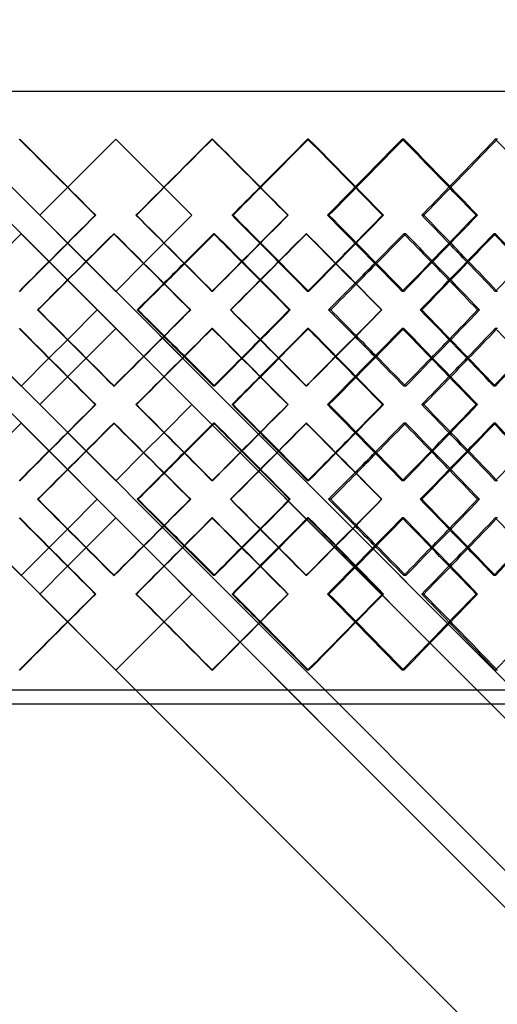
# Model space of a CAD drawing. Header units: millimetres. Extents: x -675 to 675, y -514 to 567.
# Tile 9 of 15: x -34 to 137, y -161 to 192. Entities that reach past the tile are written whole.
import ezdxf

# ---------------------------------------------------------------- set-up
doc = ezdxf.new("R2010")
doc.units = ezdxf.units.MM
doc.layers.add('HIDDEN', color=7, linetype='Continuous')
doc.layers.add('THICK', color=7, linetype='Continuous')

msp = doc.modelspace()

# ---------------------------------------------------------------- linework, layer by layer
at = {"layer": 'HIDDEN'}
for p, q in [((-472.5, 553.5), (17.35, 63.65)), ((-472.5, 485.63), (17.35, -4.22)), ((-472.5, 166), (472.5, 166)), ((-17.35, 131.52), (0, 148.86)), ((0, 148.86), (17.35, 131.52)), ((0, 148.86), (0, 148.86)), ((34.67, 148.86), (34.49, 148.86)), ((69.16, 148.86), (68.8, 148.86)), ((103.28, 148.86), (102.74, 148.86)), ((136.85, 148.86), (136.13, 148.86)), ((-27.3, 121.57), (-27.3, 121.57)), ((-7.39, 121.57), (-7.21, 121.57)), ((7.39, 121.57), (7.21, 121.57)), ((27.3, 121.57), (27.3, 121.57)), ((76.46, 121.57), (75.92, 121.57)), ((96.05, 121.57), (95.69, 121.57)), ((-33.93, 114.93), (-33.93, 114.93)), ((-0.74, 114.93), (-0.56, 114.93)), ((35.41, 114.93), (35.05, 114.93)), ((68.43, 114.93), (68.24, 114.93)), ((104, 114.93), (103.28, 114.93)), ((136.14, 114.93), (135.59, 114.93)), ((-17.35, 111.62), (472.5, -378.23)), ((17.35, 111.62), (9.98, 104.25)), ((-23.98, 104.98), (472.5, -391.5)), ((0, 94.27), (0, 94.27)), ((34.67, 94.27), (34.49, 94.27)), ((69.16, 94.27), (68.8, 94.27)), ((103.28, 94.27), (102.74, 94.27)), ((136.85, 94.27), (136.13, 94.27)), ((-6.64, 87.63), (-6.64, 87.63)), ((26.68, 87.63), (26.87, 87.63)), ((41.29, 87.63), (41.1, 87.63)), ((62.59, 87.63), (62.23, 87.63)), ((109.75, 87.63), (109.2, 87.63)), ((130.48, 87.63), (129.76, 87.63)), ((-51.95, 78.35), (472.5, -446.1)), ((0, 81), (0, 81)), ((34.67, 81), (34.49, 81)), ((69.16, 81), (68.8, 81)), ((103.28, 81), (102.74, 81)), ((136.85, 81), (136.13, 81)), ((-17.26, 77.01), (-23.98, 70.29)), ((-17.35, 63.65), (-10.62, 70.38)), ((-33.93, 60.34), (-33.93, 60.34)), ((-0.74, 60.34), (-0.56, 60.34)), ((35.41, 60.34), (35.05, 60.34)), ((68.43, 60.34), (68.24, 60.34)), ((104, 60.34), (103.28, 60.34)), ((136.14, 60.34), (135.59, 60.34)), ((-27.3, 53.7), (-27.3, 53.7)), ((-7.39, 53.7), (-7.21, 53.7)), ((7.39, 53.7), (7.21, 53.7)), ((27.3, 53.7), (27.3, 53.7)), ((76.46, 53.7), (75.92, 53.7)), ((96.05, 53.7), (95.69, 53.7)), ((-33.93, 47.06), (-33.93, 47.06)), ((-0.74, 47.06), (-0.56, 47.06)), ((35.41, 47.06), (35.05, 47.06)), ((68.43, 47.06), (68.24, 47.06)), ((104, 47.06), (103.28, 47.06)), ((136.14, 47.06), (135.59, 47.06)), ((-10.62, 37.02), (-17.35, 43.75)), ((17.35, 43.75), (9.98, 36.38)), ((-23.98, 37.11), (-17.26, 30.39)), ((0, 26.4), (0, 26.4)), ((34.67, 26.4), (34.49, 26.4)), ((69.16, 26.4), (68.8, 26.4)), ((103.28, 26.4), (102.74, 26.4)), ((136.85, 26.4), (136.13, 26.4)), ((-6.64, 19.77), (-6.64, 19.77)), ((26.68, 19.77), (26.87, 19.77)), ((41.29, 19.77), (41.1, 19.77)), ((62.59, 19.77), (62.23, 19.77)), ((109.75, 19.77), (109.2, 19.77)), ((130.48, 19.77), (129.76, 19.77)), ((0, 13.13), (0, 13.13)), ((34.67, 13.13), (34.49, 13.13)), ((69.16, 13.13), (68.8, 13.13)), ((103.28, 13.13), (102.74, 13.13)), ((136.85, 13.13), (136.13, 13.13)), ((-51.95, 10.49), (472.5, -513.96)), ((-17.26, 9.15), (-23.98, 2.42)), ((-17.35, -4.22), (-10.62, 2.51)), ((-33.93, -7.53), (-33.93, -7.53)), ((-0.74, -7.53), (-0.56, -7.53)), ((35.41, -7.53), (35.05, -7.53)), ((68.43, -7.53), (68.24, -7.53)), ((104, -7.53), (103.28, -7.53)), ((136.14, -7.53), (135.59, -7.53)), ((-27.3, -14.17), (-27.3, -14.17)), ((-7.39, -14.17), (-7.21, -14.17)), ((7.39, -14.17), (7.21, -14.17)), ((27.3, -14.17), (27.3, -14.17)), ((76.46, -14.17), (75.92, -14.17)), ((96.05, -14.17), (95.69, -14.17)), ((0, -41.46), (-17.35, -24.12)), ((17.35, -24.12), (0, -41.46)), ((0, -41.46), (0, -41.46)), ((34.67, -41.46), (34.49, -41.46)), ((69.16, -41.46), (68.8, -41.46)), ((103.28, -41.46), (102.74, -41.46)), ((136.85, -41.46), (136.13, -41.46)), ((472.5, -48.6), (-472.5, -48.6))]:
    msp.add_line(p, q, dxfattribs=at)
for centre, major_axis, ratio, start_param, end_param in [((0, 148.86), (-472.18, 472.18), 0.036546, 1.534266, 1.592072), ((0, 148.86), (-472.18, -472.18), 0.036546, 1.54952, 1.607326), ((0, 148.86), (-471.24, -471.24), 0.073191, 1.607326, 1.643857), ((0, 148.86), (-473.73, -473.73), 0.073191, 1.607133, 1.643857), ((0, 148.86), (-471.24, 471.24), 0.073191, -1.680972, -1.643857), ((0, 148.86), (-473.73, 473.73), 0.073191, -1.701358, -1.643857), ((0, 148.86), (-469.67, -469.67), 0.110031, 1.622581, 1.680387), ((0, 148.86), (-467.46, -467.46), 0.147169, 1.680387, 1.716917), ((0, 148.86), (-469.94, -469.94), 0.147169, 1.679795, 1.716917), ((0, 148.86), (-467.46, 467.46), 0.147169, -1.754446, -1.716917), ((0, 94.27), (-472.18, -472.18), 0.036546, -1.592072, -1.534266), ((0, 94.27), (-472.18, 472.18), 0.036546, -1.607326, -1.54952), ((0, 94.27), (-473.73, -473.73), 0.073191, 1.643857, 1.701358), ((0, 94.27), (-469.67, 469.67), 0.110031, -1.680387, -1.622581), ((0, 148.86), (-472.18, 472.18), 0.036546, 1.606145, 1.664222), ((0, 81), (-473.73, 473.73), 0.073191, -1.629887, -1.572357), ((0, 81), (-472.18, -472.18), 0.036546, 1.62137, 1.679205), ((0, 81), (-469.94, 469.94), 0.147169, -1.702948, -1.645417), ((0, 81), (-469.67, -469.67), 0.110031, 1.69443, 1.752265), ((0, 94.27), (-471.24, 471.24), 0.073191, -1.621574, -1.607326), ((0, 94.27), (-473.73, 473.73), 0.073191, -1.621305, -1.607133), ((0, 94.27), (-471.24, -471.24), 0.073191, 1.665171, 1.680972), ((0, 94.27), (-467.46, 467.46), 0.147169, -1.695036, -1.680387), ((0, 94.27), (-469.94, 469.94), 0.147169, -1.694365, -1.679795), ((0, 148.86), (-471.24, -471.24), 0.073191, 1.534072, 1.549675), ((0, 148.86), (-473.73, -473.73), 0.073191, 1.534266, 1.549786), ((0, 81), (-471.24, 471.24), 0.073191, -1.607521, -1.593274), ((0, 148.86), (-467.46, -467.46), 0.147169, 1.607326, 1.62313), ((0, 148.86), (-469.94, -469.94), 0.147169, 1.60713, 1.622847), ((0, 81), (-467.46, 467.46), 0.147169, -1.680982, -1.666334), ((0, 26.4), (-472.18, -472.18), 0.036546, -1.664222, -1.606145), ((0, 94.27), (-473.73, -473.73), 0.073191, 1.572357, 1.629887), ((0, 94.27), (-472.18, 472.18), 0.036546, -1.679205, -1.62137), ((0, 94.27), (-469.94, -469.94), 0.147169, 1.645417, 1.702948), ((0, 94.27), (-469.67, 469.67), 0.110031, -1.752265, -1.69443), ((0, 81), (-472.18, 472.18), 0.036546, 1.534266, 1.592072), ((0, 81), (-472.18, -472.18), 0.036546, 1.54952, 1.607326), ((0, 26.4), (-471.24, 471.24), 0.073191, -1.549675, -1.534072), ((0, 26.4), (-473.73, 473.73), 0.073191, -1.549786, -1.534266), ((0, 81), (-473.73, 473.73), 0.073191, -1.701358, -1.643857), ((0, 81), (-469.67, -469.67), 0.110031, 1.622581, 1.680387), ((0, 26.4), (-467.46, 467.46), 0.147169, -1.62313, -1.607326), ((0, 26.4), (-469.94, 469.94), 0.147169, -1.622847, -1.60713), ((0, 94.27), (-471.24, -471.24), 0.073191, 1.593274, 1.607521), ((0, 94.27), (-467.46, -467.46), 0.147169, 1.666334, 1.680982), ((0, 81), (-471.24, 471.24), 0.073191, -1.680972, -1.665171), ((0, 81), (-467.46, -467.46), 0.147169, 1.680387, 1.695036), ((0, 81), (-471.24, -471.24), 0.073191, 1.607326, 1.621574), ((0, 81), (-473.73, -473.73), 0.073191, 1.607133, 1.621305), ((0, 81), (-469.94, -469.94), 0.147169, 1.679795, 1.694365), ((0, 26.4), (-472.18, -472.18), 0.036546, -1.592072, -1.534266), ((0, 26.4), (-472.18, 472.18), 0.036546, -1.607326, -1.54952), ((0, 26.4), (-473.73, -473.73), 0.073191, 1.643857, 1.701358), ((0, 26.4), (-469.67, 469.67), 0.110031, -1.680387, -1.622581), ((0, 81), (-472.18, 472.18), 0.036546, 1.606145, 1.664222), ((0, 13.13), (-473.73, 473.73), 0.073191, -1.629887, -1.572357), ((0, 13.13), (-472.18, -472.18), 0.036546, 1.62137, 1.679205), ((0, 13.13), (-469.94, 469.94), 0.147169, -1.702948, -1.645417), ((0, 13.13), (-469.67, -469.67), 0.110031, 1.69443, 1.752265), ((0, 26.4), (-471.24, 471.24), 0.073191, -1.621574, -1.607326), ((0, 26.4), (-473.73, 473.73), 0.073191, -1.621305, -1.607133), ((0, 26.4), (-471.24, -471.24), 0.073191, 1.665171, 1.680972), ((0, 26.4), (-467.46, 467.46), 0.147169, -1.695036, -1.680387), ((0, 26.4), (-469.94, 469.94), 0.147169, -1.694365, -1.679795), ((0, 81), (-471.24, -471.24), 0.073191, 1.534072, 1.549675), ((0, 81), (-473.73, -473.73), 0.073191, 1.534266, 1.549786), ((0, 13.13), (-471.24, 471.24), 0.073191, -1.607521, -1.593274), ((0, 81), (-467.46, -467.46), 0.147169, 1.607326, 1.62313), ((0, 81), (-469.94, -469.94), 0.147169, 1.60713, 1.622847), ((0, 13.13), (-467.46, 467.46), 0.147169, -1.680982, -1.666334), ((0, -41.46), (-472.18, -472.18), 0.036546, -1.664222, -1.606145), ((0, 26.4), (-473.73, -473.73), 0.073191, 1.572357, 1.629887), ((0, 26.4), (-472.18, 472.18), 0.036546, -1.679205, -1.62137), ((0, 26.4), (-469.94, -469.94), 0.147169, 1.645417, 1.702948), ((0, 26.4), (-469.67, 469.67), 0.110031, -1.752265, -1.69443), ((0, 13.13), (-472.18, 472.18), 0.036546, 1.534266, 1.592072), ((0, 13.13), (-472.18, -472.18), 0.036546, 1.54952, 1.607326), ((0, 13.13), (-473.73, 473.73), 0.073191, -1.701358, -1.643857), ((0, 13.13), (-469.67, -469.67), 0.110031, 1.622581, 1.680387), ((0, -41.46), (-471.24, 471.24), 0.073191, -1.549675, -1.534072), ((0, -41.46), (-473.73, 473.73), 0.073191, -1.549786, -1.534266), ((0, 26.4), (-471.24, -471.24), 0.073191, 1.593274, 1.607521), ((0, -41.46), (-467.46, 467.46), 0.147169, -1.62313, -1.607326), ((0, -41.46), (-469.94, 469.94), 0.147169, -1.622847, -1.60713), ((0, 26.4), (-467.46, -467.46), 0.147169, 1.666334, 1.680982), ((0, 13.13), (-471.24, -471.24), 0.073191, 1.607326, 1.621574), ((0, 13.13), (-473.73, -473.73), 0.073191, 1.607133, 1.621305), ((0, 13.13), (-471.24, 471.24), 0.073191, -1.680972, -1.665171), ((0, 13.13), (-467.46, -467.46), 0.147169, 1.680387, 1.695036), ((0, 13.13), (-469.94, -469.94), 0.147169, 1.679795, 1.694365), ((0, -41.46), (-472.18, -472.18), 0.036546, -1.592072, -1.534266), ((0, -41.46), (-472.18, 472.18), 0.036546, -1.607326, -1.54952), ((0, -41.46), (-473.73, -473.73), 0.073191, 1.643857, 1.701358), ((0, -41.46), (-469.67, 469.67), 0.110031, -1.680387, -1.622581), ((0, -41.46), (-471.24, 471.24), 0.073191, -1.643857, -1.607326), ((0, -41.46), (-473.73, 473.73), 0.073191, -1.643857, -1.607133), ((0, -41.46), (-471.24, -471.24), 0.073191, 1.643857, 1.680972), ((0, -41.46), (-467.46, 467.46), 0.147169, -1.716917, -1.680387), ((0, -41.46), (-469.94, 469.94), 0.147169, -1.716917, -1.679795), ((0, -41.46), (-467.46, -467.46), 0.147169, 1.716917, 1.754446)]:
    msp.add_ellipse(centre, major_axis=major_axis, ratio=ratio, start_param=start_param, end_param=end_param, dxfattribs=at)
at = {"layer": 'THICK'}
for p, q in [((-472.5, 566.77), (0, 94.27)), ((-472.5, 553.5), (472.5, -391.5)), ((-472.5, 498.9), (472.5, -446.1)), ((-472.5, 498.9), (-33.93, 60.34)), ((-472.5, 431.04), (-33.93, -7.53)), ((-675, 166), (675, 166)), ((-27.3, 121.57), (-17.35, 131.52)), ((17.35, 131.52), (27.3, 121.57)), ((-27.3, 121.57), (472.5, -378.23)), ((27.3, 121.57), (17.35, 111.62)), ((42.04, 121.57), (41.67, 121.57)), ((61.84, 121.57), (61.66, 121.57)), ((110.48, 121.57), (109.76, 121.57)), ((129.75, 121.57), (129.21, 121.57)), ((-44.53, 104.34), (-33.93, 114.93)), ((-33.93, 114.93), (-23.98, 104.98)), ((9.98, 104.25), (0, 94.27)), ((-28.05, 87.63), (-27.87, 87.63)), ((-6.64, 87.63), (-17.26, 77.01)), ((8, 87.63), (7.64, 87.63)), ((77.07, 87.63), (76.34, 87.63)), ((95.45, 87.63), (95.27, 87.63)), ((-10.62, 70.38), (0, 81)), ((0, 81), (472.5, -391.5)), ((-23.98, 70.29), (-33.93, 60.34)), ((-27.3, 53.7), (-17.35, 63.65)), ((17.35, 63.65), (27.3, 53.7)), ((27.3, 53.7), (17.35, 43.75)), ((42.04, 53.7), (41.67, 53.7)), ((61.84, 53.7), (61.66, 53.7)), ((110.48, 53.7), (109.76, 53.7)), ((129.75, 53.7), (129.21, 53.7)), ((-44.53, 36.47), (-33.93, 47.06)), ((-33.93, 47.06), (472.5, -459.37)), ((0, 26.4), (-10.62, 37.02)), ((9.98, 36.38), (0, 26.4)), ((-17.26, 30.39), (472.5, -459.37)), ((-28.05, 19.77), (-27.87, 19.77)), ((-6.64, 19.77), (-17.26, 9.15)), ((8, 19.77), (7.64, 19.77)), ((77.07, 19.77), (76.34, 19.77)), ((95.45, 19.77), (95.27, 19.77)), ((-10.62, 2.51), (0, 13.13)), ((0, 13.13), (472.5, -459.37)), ((-23.98, 2.42), (-33.93, -7.53)), ((-27.3, -14.17), (-17.35, -4.22)), ((17.35, -4.22), (27.3, -14.17)), ((-17.35, -24.12), (-27.3, -14.17)), ((27.3, -14.17), (17.35, -24.12)), ((42.04, -14.17), (41.67, -14.17)), ((61.84, -14.17), (61.66, -14.17)), ((110.48, -14.17), (109.76, -14.17)), ((129.75, -14.17), (129.21, -14.17)), ((475, -53.6), (-475, -53.6))]:
    msp.add_line(p, q, dxfattribs=at)
for centre, major_axis, ratio, start_param, end_param in [((0, 148.86), (-474.68, 474.68), 0.036546, 1.534266, 1.591768), ((0, 148.86), (-474.68, -474.68), 0.036546, 1.549825, 1.607326), ((0, 148.86), (-472.18, 472.18), 0.036546, -1.665133, -1.60752), ((0, 148.86), (-474.68, 474.68), 0.036546, -1.664828, -1.607326), ((0, 148.86), (-472.15, -472.15), 0.110031, 1.622885, 1.680387), ((0, 148.86), (-469.67, 469.67), 0.110031, -1.738193, -1.680977), ((0, 148.86), (-472.15, 472.15), 0.110031, -1.737888, -1.680387), ((0, 148.86), (-471.24, -471.24), 0.073191, 1.58605, 1.607326), ((0, 148.86), (-473.73, -473.73), 0.073191, 1.586355, 1.607133), ((0, 148.86), (-471.24, 471.24), 0.073191, -1.701663, -1.680972), ((0, 148.86), (-467.46, -467.46), 0.147169, 1.659111, 1.680387), ((0, 148.86), (-469.94, -469.94), 0.147169, 1.659415, 1.679795), ((0, 94.27), (-474.68, -474.68), 0.036546, -1.591768, -1.534266), ((0, 94.27), (-474.68, 474.68), 0.036546, -1.607326, -1.549825), ((0, 94.27), (-472.18, -472.18), 0.036546, 1.60752, 1.665133), ((0, 94.27), (-474.68, -474.68), 0.036546, 1.607326, 1.664828), ((0, 94.27), (-471.24, 471.24), 0.073191, -1.607326, -1.58605), ((0, 94.27), (-473.73, 473.73), 0.073191, -1.607133, -1.586355), ((0, 94.27), (-472.15, 472.15), 0.110031, -1.680387, -1.622885), ((0, 94.27), (-471.24, -471.24), 0.073191, 1.680972, 1.701663), ((0, 94.27), (-469.67, -469.67), 0.110031, 1.680977, 1.738193), ((0, 94.27), (-472.15, -472.15), 0.110031, 1.680387, 1.737888), ((0, 94.27), (-467.46, 467.46), 0.147169, -1.680387, -1.659111), ((0, 94.27), (-469.94, 469.94), 0.147169, -1.679795, -1.659415), ((0, 81), (-474.68, -474.68), 0.036546, -1.605766, -1.548235), ((0, 81), (-472.18, -472.18), 0.036546, -1.605951, -1.548309), ((0, 148.86), (-474.68, 474.68), 0.036546, 1.605766, 1.663534), ((0, 148.86), (-471.24, -471.24), 0.073191, 1.549675, 1.571978), ((0, 148.86), (-473.73, -473.73), 0.073191, 1.549786, 1.571972), ((0, 81), (-471.24, 471.24), 0.073191, -1.593274, -1.571978), ((0, 81), (-474.68, -474.68), 0.036546, 1.621296, 1.678826), ((0, 148.86), (-472.18, 472.18), 0.036546, -1.737283, -1.679401), ((0, 148.86), (-474.68, 474.68), 0.036546, -1.736595, -1.678826), ((0, 148.86), (-467.46, -467.46), 0.147169, 1.62313, 1.645038), ((0, 148.86), (-469.94, -469.94), 0.147169, 1.622847, 1.644639), ((0, 81), (-467.46, 467.46), 0.147169, -1.666334, -1.645038), ((0, 81), (-472.15, -472.15), 0.110031, 1.694356, 1.751886), ((0, 148.86), (-469.67, 469.67), 0.110031, -1.810343, -1.752867), ((0, 148.86), (-472.15, 472.15), 0.110031, -1.809655, -1.751886), ((0, 94.27), (-471.24, 471.24), 0.073191, -1.643857, -1.621574), ((0, 94.27), (-473.73, 473.73), 0.073191, -1.64347, -1.621305), ((0, 94.27), (-471.24, -471.24), 0.073191, 1.643857, 1.665171), ((0, 94.27), (-467.46, 467.46), 0.147169, -1.716917, -1.695036), ((0, 94.27), (-469.94, 469.94), 0.147169, -1.716125, -1.694365), ((0, 94.27), (-467.46, -467.46), 0.147169, 1.716917, 1.738232), ((0, 148.86), (-471.24, -471.24), 0.073191, 1.513901, 1.534072), ((0, 148.86), (-473.73, -473.73), 0.073191, 1.514588, 1.534266), ((0, 81), (-471.24, 471.24), 0.073191, -1.629814, -1.607521), ((0, 148.86), (-467.46, -467.46), 0.147169, 1.586961, 1.607326), ((0, 148.86), (-469.94, -469.94), 0.147169, 1.587649, 1.60713), ((0, 81), (-467.46, 467.46), 0.147169, -1.702874, -1.680982), ((0, 94.27), (-474.68, 474.68), 0.036546, 1.548235, 1.605766), ((0, 94.27), (-472.18, 472.18), 0.036546, 1.548309, 1.605951), ((0, 26.4), (-474.68, -474.68), 0.036546, -1.663534, -1.605766), ((0, 26.4), (-471.24, 471.24), 0.073191, -1.534072, -1.513901), ((0, 26.4), (-473.73, 473.73), 0.073191, -1.534266, -1.514588), ((0, 94.27), (-474.68, 474.68), 0.036546, -1.678826, -1.621296), ((0, 94.27), (-471.24, -471.24), 0.073191, 1.607521, 1.629814), ((0, 26.4), (-472.18, -472.18), 0.036546, 1.679401, 1.737283), ((0, 26.4), (-474.68, -474.68), 0.036546, 1.678826, 1.736595), ((0, 26.4), (-467.46, 467.46), 0.147169, -1.607326, -1.586961), ((0, 26.4), (-469.94, 469.94), 0.147169, -1.60713, -1.587649), ((0, 94.27), (-472.15, 472.15), 0.110031, -1.751886, -1.694356), ((0, 94.27), (-467.46, -467.46), 0.147169, 1.680982, 1.702874), ((0, 26.4), (-469.67, -469.67), 0.110031, 1.752867, 1.810343), ((0, 26.4), (-472.15, -472.15), 0.110031, 1.751886, 1.809655), ((0, 81), (-474.68, 474.68), 0.036546, 1.534266, 1.591768), ((0, 81), (-474.68, -474.68), 0.036546, 1.549825, 1.607326), ((0, 81), (-472.18, 472.18), 0.036546, -1.665133, -1.60752), ((0, 81), (-474.68, 474.68), 0.036546, -1.664828, -1.607326), ((0, 81), (-471.24, -471.24), 0.073191, 1.621574, 1.643857), ((0, 81), (-473.73, -473.73), 0.073191, 1.621305, 1.64347), ((0, 81), (-471.24, 471.24), 0.073191, -1.665171, -1.643857), ((0, 81), (-472.15, -472.15), 0.110031, 1.622885, 1.680387), ((0, 81), (-469.67, 469.67), 0.110031, -1.738193, -1.680977), ((0, 81), (-472.15, 472.15), 0.110031, -1.737888, -1.680387), ((0, 81), (-467.46, -467.46), 0.147169, 1.695036, 1.716917), ((0, 81), (-469.94, -469.94), 0.147169, 1.694365, 1.716125), ((0, 81), (-467.46, 467.46), 0.147169, -1.738232, -1.716917), ((0, 26.4), (-471.24, 471.24), 0.073191, -1.571978, -1.549675), ((0, 26.4), (-473.73, 473.73), 0.073191, -1.571972, -1.549786), ((0, 26.4), (-467.46, 467.46), 0.147169, -1.645038, -1.62313), ((0, 26.4), (-469.94, 469.94), 0.147169, -1.644639, -1.622847), ((0, 94.27), (-471.24, -471.24), 0.073191, 1.571978, 1.593274), ((0, 94.27), (-467.46, -467.46), 0.147169, 1.645038, 1.666334), ((0, 81), (-471.24, -471.24), 0.073191, 1.58605, 1.607326), ((0, 81), (-473.73, -473.73), 0.073191, 1.586355, 1.607133), ((0, 81), (-467.46, -467.46), 0.147169, 1.659111, 1.680387), ((0, 81), (-471.24, 471.24), 0.073191, -1.701663, -1.680972), ((0, 81), (-469.94, -469.94), 0.147169, 1.659415, 1.679795), ((0, 26.4), (-474.68, -474.68), 0.036546, -1.591768, -1.534266), ((0, 26.4), (-474.68, 474.68), 0.036546, -1.607326, -1.549825), ((0, 26.4), (-472.18, -472.18), 0.036546, 1.60752, 1.665133), ((0, 26.4), (-474.68, -474.68), 0.036546, 1.607326, 1.664828), ((0, 26.4), (-471.24, 471.24), 0.073191, -1.607326, -1.58605), ((0, 26.4), (-473.73, 473.73), 0.073191, -1.607133, -1.586355), ((0, 26.4), (-472.15, 472.15), 0.110031, -1.680387, -1.622885), ((0, 26.4), (-471.24, -471.24), 0.073191, 1.680972, 1.701663), ((0, 26.4), (-469.67, -469.67), 0.110031, 1.680977, 1.738193), ((0, 26.4), (-472.15, -472.15), 0.110031, 1.680387, 1.737888), ((0, 26.4), (-467.46, 467.46), 0.147169, -1.680387, -1.659111), ((0, 26.4), (-469.94, 469.94), 0.147169, -1.679795, -1.659415), ((0, 13.13), (-474.68, -474.68), 0.036546, -1.605766, -1.548235), ((0, 13.13), (-472.18, -472.18), 0.036546, -1.605951, -1.548309), ((0, 81), (-474.68, 474.68), 0.036546, 1.605766, 1.663534), ((0, 81), (-471.24, -471.24), 0.073191, 1.549675, 1.571978), ((0, 81), (-473.73, -473.73), 0.073191, 1.549786, 1.571972), ((0, 13.13), (-471.24, 471.24), 0.073191, -1.593274, -1.571978), ((0, 13.13), (-474.68, -474.68), 0.036546, 1.621296, 1.678826), ((0, 81), (-472.18, 472.18), 0.036546, -1.737283, -1.679401), ((0, 81), (-474.68, 474.68), 0.036546, -1.736595, -1.678826), ((0, 81), (-467.46, -467.46), 0.147169, 1.62313, 1.645038), ((0, 81), (-469.94, -469.94), 0.147169, 1.622847, 1.644639), ((0, 13.13), (-467.46, 467.46), 0.147169, -1.666334, -1.645038), ((0, 13.13), (-472.15, -472.15), 0.110031, 1.694356, 1.751886), ((0, 81), (-469.67, 469.67), 0.110031, -1.810343, -1.752867), ((0, 81), (-472.15, 472.15), 0.110031, -1.809655, -1.751886), ((0, 26.4), (-471.24, 471.24), 0.073191, -1.643857, -1.621574), ((0, 26.4), (-473.73, 473.73), 0.073191, -1.64347, -1.621305), ((0, 26.4), (-471.24, -471.24), 0.073191, 1.643857, 1.665171), ((0, 26.4), (-467.46, 467.46), 0.147169, -1.716917, -1.695036), ((0, 26.4), (-469.94, 469.94), 0.147169, -1.716125, -1.694365), ((0, 26.4), (-467.46, -467.46), 0.147169, 1.716917, 1.738232), ((0, 81), (-471.24, -471.24), 0.073191, 1.513901, 1.534072), ((0, 81), (-473.73, -473.73), 0.073191, 1.514588, 1.534266), ((0, 13.13), (-471.24, 471.24), 0.073191, -1.629814, -1.607521), ((0, 81), (-467.46, -467.46), 0.147169, 1.586961, 1.607326), ((0, 81), (-469.94, -469.94), 0.147169, 1.587649, 1.60713), ((0, 13.13), (-467.46, 467.46), 0.147169, -1.702874, -1.680982), ((0, 26.4), (-474.68, 474.68), 0.036546, 1.548235, 1.605766), ((0, 26.4), (-472.18, 472.18), 0.036546, 1.548309, 1.605951), ((0, -41.46), (-474.68, -474.68), 0.036546, -1.663534, -1.605766), ((0, -41.46), (-471.24, 471.24), 0.073191, -1.534072, -1.513901), ((0, -41.46), (-473.73, 473.73), 0.073191, -1.534266, -1.514588), ((0, 26.4), (-474.68, 474.68), 0.036546, -1.678826, -1.621296), ((0, 26.4), (-471.24, -471.24), 0.073191, 1.607521, 1.629814), ((0, -41.46), (-472.18, -472.18), 0.036546, 1.679401, 1.737283), ((0, -41.46), (-474.68, -474.68), 0.036546, 1.678826, 1.736595), ((0, -41.46), (-467.46, 467.46), 0.147169, -1.607326, -1.586961), ((0, -41.46), (-469.94, 469.94), 0.147169, -1.60713, -1.587649), ((0, 26.4), (-472.15, 472.15), 0.110031, -1.751886, -1.694356), ((0, 26.4), (-467.46, -467.46), 0.147169, 1.680982, 1.702874), ((0, -41.46), (-469.67, -469.67), 0.110031, 1.752867, 1.810343), ((0, -41.46), (-472.15, -472.15), 0.110031, 1.751886, 1.809655), ((0, 13.13), (-474.68, 474.68), 0.036546, 1.534266, 1.591768), ((0, 13.13), (-474.68, -474.68), 0.036546, 1.549825, 1.607326), ((0, 13.13), (-472.18, 472.18), 0.036546, -1.665133, -1.60752), ((0, 13.13), (-474.68, 474.68), 0.036546, -1.664828, -1.607326), ((0, 13.13), (-471.24, -471.24), 0.073191, 1.621574, 1.643857), ((0, 13.13), (-473.73, -473.73), 0.073191, 1.621305, 1.64347), ((0, 13.13), (-471.24, 471.24), 0.073191, -1.665171, -1.643857), ((0, 13.13), (-472.15, -472.15), 0.110031, 1.622885, 1.680387), ((0, 13.13), (-469.67, 469.67), 0.110031, -1.738193, -1.680977), ((0, 13.13), (-472.15, 472.15), 0.110031, -1.737888, -1.680387), ((0, 13.13), (-467.46, -467.46), 0.147169, 1.695036, 1.716917), ((0, 13.13), (-469.94, -469.94), 0.147169, 1.694365, 1.716125), ((0, 13.13), (-467.46, 467.46), 0.147169, -1.738232, -1.716917), ((0, -41.46), (-471.24, 471.24), 0.073191, -1.571978, -1.549675), ((0, -41.46), (-473.73, 473.73), 0.073191, -1.571972, -1.549786), ((0, 26.4), (-471.24, -471.24), 0.073191, 1.571978, 1.593274), ((0, -41.46), (-467.46, 467.46), 0.147169, -1.645038, -1.62313), ((0, -41.46), (-469.94, 469.94), 0.147169, -1.644639, -1.622847), ((0, 26.4), (-467.46, -467.46), 0.147169, 1.645038, 1.666334), ((0, 13.13), (-471.24, -471.24), 0.073191, 1.58605, 1.607326), ((0, 13.13), (-473.73, -473.73), 0.073191, 1.586355, 1.607133), ((0, 13.13), (-471.24, 471.24), 0.073191, -1.701663, -1.680972), ((0, 13.13), (-467.46, -467.46), 0.147169, 1.659111, 1.680387), ((0, 13.13), (-469.94, -469.94), 0.147169, 1.659415, 1.679795), ((0, -41.46), (-474.68, -474.68), 0.036546, -1.591768, -1.534266), ((0, -41.46), (-474.68, 474.68), 0.036546, -1.607326, -1.549825), ((0, -41.46), (-472.18, -472.18), 0.036546, 1.60752, 1.665133), ((0, -41.46), (-474.68, -474.68), 0.036546, 1.607326, 1.664828), ((0, -41.46), (-471.24, 471.24), 0.073191, -1.607326, -1.58605), ((0, -41.46), (-473.73, 473.73), 0.073191, -1.607133, -1.586355), ((0, -41.46), (-472.15, 472.15), 0.110031, -1.680387, -1.622885), ((0, -41.46), (-471.24, -471.24), 0.073191, 1.680972, 1.701663), ((0, -41.46), (-469.67, -469.67), 0.110031, 1.680977, 1.738193), ((0, -41.46), (-472.15, -472.15), 0.110031, 1.680387, 1.737888), ((0, -41.46), (-467.46, 467.46), 0.147169, -1.680387, -1.659111), ((0, -41.46), (-469.94, 469.94), 0.147169, -1.679795, -1.659415)]:
    msp.add_ellipse(centre, major_axis=major_axis, ratio=ratio, start_param=start_param, end_param=end_param, dxfattribs=at)

doc.saveas('drawing.dxf')
